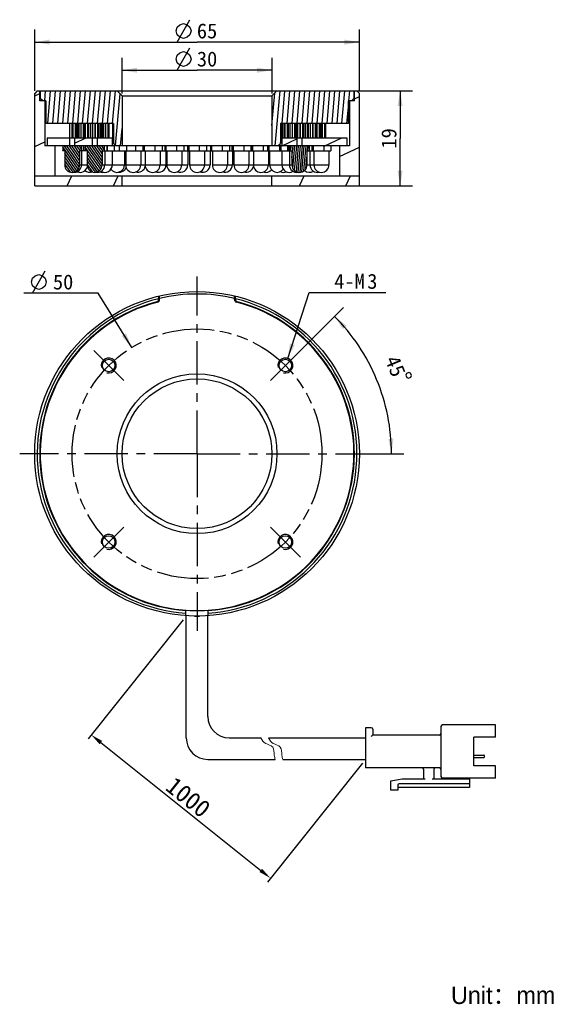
# Model space of a CAD drawing. Header units: millimetres. Extents: x 104 to 213, y 21 to 218.
import ezdxf
from ezdxf.enums import TextEntityAlignment as Align

# ---------------------------------------------------------------- set-up
doc = ezdxf.new("R2010")
doc.units = ezdxf.units.MM
doc.header["$LTSCALE"] = 23.1
doc.header["$PDMODE"] = 3
doc.header["$PDSIZE"] = 8
doc.linetypes.add('CENTER', pattern=[0.6, 0.375, -0.075, 0.075, -0.075])
doc.linetypes.add('PHANTOM', pattern=[0.8, 0.45, -0.05, 0.1, -0.05, 0.1, -0.05])
doc.layers.get('0').update_dxf_attribs({"linetype": 'CONTINUOUS'})
doc.layers.get('Defpoints').update_dxf_attribs({"linetype": 'CONTINUOUS', "lineweight": 18})
for name, color, linetype in [('00_COMPONENTS', 7, 'CONTINUOUS'), ('03_ALL_AXES', 7, 'CONTINUOUS'), ('07_ALL_HOLES', 7, 'CONTINUOUS'), ('51__DRAFT_DIMS', 7, 'CONTINUOUS')]:
    doc.layers.add(name, color=color, linetype=linetype)
for name, color, linetype, lineweight in [('标注', 3, 'CONTINUOUS', 25), ('粗实线', 7, 'CONTINUOUS', 30), ('细实线', 7, 'CONTINUOUS', 15)]:
    doc.layers.add(name, color=color, linetype=linetype, lineweight=lineweight)
doc.styles.get("Standard").update_dxf_attribs({"font": 'simfang.ttf'})
doc.dimstyles.new('CST Standard', dxfattribs={"dimtxt": 3.5, "dimasz": 2.5, "dimexe": 1, "dimexo": 1, "dimgap": 0.6, "dimtad": 1, "dimtoh": 1, "dimdsep": 46, "dimtxsty": 'STANDARD', "dimcen": -2.5, "dimdle": 5, "dimadec": 1, "dimazin": 2, "dimtfac": 1, "dimtofl": 0, "dimtmove": 0, "dimatfit": 0, "dimfxl": 1, "dimtolj": 1, "dimarcsym": 0})
doc.dimstyles.new('DIMSTYLE_1', dxfattribs={"dimtxt": 3, "dimasz": 3, "dimexe": 2.5, "dimexo": 0.5, "dimgap": 3, "dimtad": 1, "dimdec": 1, "dimdsep": 46, "dimtxsty": 'STANDARD', "dimblk": '_FILLED', "dimblk1": '_FILLED', "dimblk2": '_FILLED', "dimcen": 0.09, "dimclrt": 3, "dimazin": 2, "dimtp": 0.5, "dimtm": 0.5, "dimtfac": 1, "dimtdec": -1, "dimtofl": 0, "dimtmove": 0, "dimatfit": 3, "dimldrblk": '_FILLED', "dimfxl": 1, "dimtolj": 1, "dimarcsym": 0})
doc.dimstyles.new('DIMSTYLE_2', dxfattribs={"dimtxt": 3, "dimasz": 3, "dimexe": 2.5, "dimexo": 0.5, "dimtad": 1, "dimdsep": 46, "dimtxsty": 'STANDARD', "dimblk": '_FILLED', "dimblk1": '_FILLED', "dimblk2": '_FILLED', "dimcen": 0.09, "dimclrt": 3, "dimazin": 2, "dimtp": 0.1, "dimtm": 0.1, "dimtfac": 1, "dimtofl": 0, "dimtmove": 0, "dimatfit": 1, "dimldrblk": '_FILLED', "dimfxl": 1, "dimtolj": 1, "dimarcsym": 0})
doc.dimstyles.new('DIMSTYLE_3', dxfattribs={"dimtxt": 3, "dimasz": 3, "dimexe": 2.5, "dimexo": 0.5, "dimgap": 0.75, "dimtad": 1, "dimdsep": 46, "dimtxsty": 'STANDARD', "dimblk": '_FILLED', "dimblk1": '_FILLED', "dimblk2": '_FILLED', "dimcen": 0.09, "dimclrt": 3, "dimazin": 2, "dimtp": 0.2, "dimtm": 0.2, "dimtfac": 1, "dimtofl": 0, "dimtmove": 0, "dimatfit": 3, "dimldrblk": '_FILLED', "dimfxl": 1, "dimtolj": 1, "dimarcsym": 0})
doc.dimstyles.new('DIMSTYLE_4', dxfattribs={"dimtxt": 3, "dimasz": 3, "dimexe": 2.5, "dimexo": 0.5, "dimgap": 0.75, "dimtad": 1, "dimdsep": 46, "dimtxsty": 'STANDARD', "dimblk": '_FILLED', "dimblk1": '_FILLED', "dimblk2": '_FILLED', "dimcen": 0.09, "dimclrt": 3, "dimazin": 2, "dimtp": 0.3, "dimtm": 0.3, "dimtfac": 1, "dimtofl": 0, "dimtmove": 0, "dimatfit": 3, "dimldrblk": '_FILLED', "dimfxl": 1, "dimtolj": 1, "dimarcsym": 0})
doc.dimstyles.new('DIMSTYLE_5', dxfattribs={"dimtxt": 3, "dimasz": 3, "dimexe": 2.5, "dimexo": 0.5, "dimtad": 1, "dimdsep": 46, "dimtxsty": 'STANDARD', "dimblk": '_FILLED', "dimblk1": '_FILLED', "dimblk2": '_FILLED', "dimcen": 0.09, "dimazin": 2, "dimtp": 0.1, "dimtm": 0.1, "dimtfac": 1, "dimtofl": 0, "dimtmove": 0, "dimatfit": 1, "dimldrblk": '_FILLED', "dimfxl": 1, "dimtolj": 1, "dimarcsym": 0})
pattern_1 = [(125, (0, 0), (-0.333777, -0.2337132), [])]

# ---------------------------------------------------------------- blocks, each defined once
blk = doc.blocks.new('*D1')
at = {"layer": '51__DRAFT_DIMS', "color": 4}
for p, q in [((158, 148.87), (169.25, 160.12)), ((167.78, 130.84), (181.38, 130.84))]:
    blk.add_line(p, q, dxfattribs=at)
for start, end in [(22.5, 45), (0, 22.5)]:
    blk.add_arc((139.97, 130.84), 38.91, start, end, dxfattribs=at)
for points in [[(169.89, 156.49), (167.48, 158.35), (169.15, 155.81)], [(178.26, 133.81), (178.88, 130.84), (179.26, 133.85)]]:
    blk.add_solid(points, dxfattribs=at)
at = {"layer": '51__DRAFT_DIMS', "color": 3}
blk.add_text('45', height=3, rotation=-67.5, dxfattribs=at).set_placement((178.3, 147.8), align=Align.CENTER)
blk = doc.blocks.new('_FILLED')
at = {"color": 0, "linetype": 'ByBlock'}
blk.add_solid([(0, 0), (-1, 0.167), (-1, -0.167)], dxfattribs=at)
blk = doc.blocks.new('*D2')
at = {"layer": '51__DRAFT_DIMS', "color": 4}
for p, q in [((158.11, 149.94), (162.42, 163.13)), ((162.42, 163.13), (165.92, 163.13)), ((165.92, 163.13), (177.74, 163.13))]:
    blk.add_line(p, q, dxfattribs=at)
at = {"layer": '51__DRAFT_DIMS', "color": 4, "xscale": 3, "yscale": 3, "zscale": 3, "rotation": 251.8914381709}
blk.add_blockref('_FILLED', (158.11, 149.94), dxfattribs=at)
at = {"layer": '51__DRAFT_DIMS', "color": 3}
for s, p in [('4-M', (167.42, 163.88)), ('3', (174.03, 163.88))]:
    blk.add_text(s, height=3, dxfattribs=at).set_placement(p)
blk = doc.blocks.new('*D3')
at = {"layer": '51__DRAFT_DIMS', "color": 4}
for p, q in [((156.47, 203.51), (183.12, 203.51)), ((180.62, 203.51), (180.62, 194.01)), ((180.62, 184.51), (180.62, 194.01)), ((155.47, 184.51), (183.12, 184.51))]:
    blk.add_line(p, q, dxfattribs=at)
at = {"layer": '51__DRAFT_DIMS', "color": 4, "xscale": 3, "yscale": 3, "zscale": 3}
for p, rotation in [((180.62, 203.51), 90), ((180.62, 184.51), 270)]:
    blk.add_blockref('_FILLED', p, dxfattribs=dict(at, rotation=rotation))
at = {"layer": '51__DRAFT_DIMS', "color": 3}
blk.add_text('19', height=3, rotation=90, dxfattribs=at).set_placement((179.87, 194.01), align=Align.CENTER)
blk = doc.blocks.new('*D4')
at = {"layer": '51__DRAFT_DIMS', "color": 4}
for p, q in [((107.47, 203.51), (107.47, 215.79)), ((172.47, 203.51), (172.47, 215.79)), ((107.47, 213.29), (139.97, 213.29)), ((172.47, 213.29), (139.97, 213.29))]:
    blk.add_line(p, q, dxfattribs=at)
at = {"layer": '51__DRAFT_DIMS', "color": 4, "xscale": 3, "yscale": 3, "zscale": 3, "rotation": 180}
blk.add_blockref('_FILLED', (107.47, 213.29), dxfattribs=at)
at = {"layer": '51__DRAFT_DIMS', "color": 4, "xscale": 3, "yscale": 3, "zscale": 3}
blk.add_blockref('_FILLED', (172.47, 213.29), dxfattribs=at)
at = {"layer": '51__DRAFT_DIMS', "color": 3}
blk.add_text('65', height=3, dxfattribs=at).set_placement((141.97, 214.04), align=Align.CENTER)
blk = doc.blocks.new('*D5')
at = {"layer": '51__DRAFT_DIMS', "color": 4}
for p, q in [((124.97, 203.01), (124.97, 210.16)), ((154.97, 203.01), (154.97, 210.16)), ((124.97, 207.66), (139.97, 207.66)), ((154.97, 207.66), (139.97, 207.66))]:
    blk.add_line(p, q, dxfattribs=at)
at = {"layer": '51__DRAFT_DIMS', "color": 4, "xscale": 3, "yscale": 3, "zscale": 3, "rotation": 180}
blk.add_blockref('_FILLED', (124.97, 207.66), dxfattribs=at)
at = {"layer": '51__DRAFT_DIMS', "color": 4, "xscale": 3, "yscale": 3, "zscale": 3}
blk.add_blockref('_FILLED', (154.97, 207.66), dxfattribs=at)
at = {"layer": '51__DRAFT_DIMS', "color": 3}
blk.add_text('30', height=3, dxfattribs=at).set_placement((141.97, 208.41), align=Align.CENTER)
blk = doc.blocks.new('*D6')
at = {"color": 1}
for p, q in [((116.7, 163), (105.3, 163)), ((120.2, 163), (116.7, 163)), ((126.88, 152.14), (120.2, 163))]:
    blk.add_line(p, q, dxfattribs=at)
at = {"color": 1, "xscale": 3, "yscale": 3, "zscale": 3, "rotation": 301.5661021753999}
blk.add_blockref('_FILLED', (126.88, 152.14), dxfattribs=at)
at = {"color": 1}
blk.add_text('50', height=3, dxfattribs=at).set_placement((115.2, 163.75), align=Align.RIGHT)
blk = doc.blocks.new('*D9')
at = {"layer": 'Defpoints', "color": 0}
for p in [(137.8, 98.34), (173.7, 69.62), (154.67, 45.82)]:
    blk.add_point(p, dxfattribs=at)
at = {"layer": '标注', "color": 0, "linetype": 'Continuous', "lineweight": -2, "ltscale": 3}
for p, q in [((137.18, 97.55), (118.14, 73.76)), ((173.08, 68.83), (154.04, 45.04))]:
    blk.add_line(p, q, dxfattribs=at)
at = {"layer": '标注', "color": 9, "linetype": 'Continuous', "lineweight": -2, "ltscale": 3}
blk.add_line((120.72, 72.98), (152.72, 47.38), dxfattribs=at)
at = {"layer": '标注', "color": 9}
for points in [[(120.98, 73.31), (120.46, 72.65), (118.77, 74.54)], [(152.46, 47.06), (152.98, 47.71), (154.67, 45.82)]]:
    blk.add_solid(points, dxfattribs=at)
at = {"layer": '标注', "color": 7, "insert": (138.2, 62.03), "char_height": 3.5, "attachment_point": 5, "rotation": 321.3402}
blk.add_mtext('\\A1;1000{}{{\\H0.7x;}{}}', dxfattribs=at)

msp = doc.modelspace()

# ---------------------------------------------------------------- hatches: boundary and pattern name
h = msp.add_hatch()
h.set_pattern_fill('DEFAULT__6', color=4, scale=9.211155, angle=205, style=0, pattern_type=0)
h.set_pattern_definition([(205, (0, 0), (3.8928, -8.34814), [])])
edge = h.paths.add_edge_path()
edge.add_line((170.4668, 192.5068), (168.4668, 192.5068))
edge.add_line((170.4668, 201.5068), (170.4668, 192.5068))
edge.add_line((171.4668, 201.5068), (170.4668, 201.5068))
edge.add_line((171.4668, 201.5068), (171.4668, 203.5068))
edge.add_line((171.9668, 203.5068), (171.4668, 203.5068))
edge.add_line((171.9668, 203.5068), (172.4668, 203.0068))
edge.add_line((172.4668, 203.0068), (172.4668, 186.5068))
edge.add_line((172.4668, 186.5068), (168.4668, 186.5068))
edge.add_line((168.4668, 192.5068), (168.4668, 186.5068))
edge = h.paths.add_edge_path()
edge.add_line((111.4668, 192.5068), (109.4668, 192.5068))
edge.add_line((111.4668, 192.5068), (111.4668, 186.5068))
edge.add_line((111.4668, 186.5068), (107.4668, 186.5068))
edge.add_line((107.4668, 203.0068), (107.4668, 186.5068))
edge.add_line((107.9668, 203.5068), (107.4668, 203.0068))
edge.add_line((108.4668, 203.5068), (107.9668, 203.5068))
edge.add_line((108.4668, 201.5068), (108.4668, 203.5068))
edge.add_line((109.4668, 201.5068), (108.4668, 201.5068))
edge.add_line((109.4668, 201.5068), (109.4668, 192.5068))
h = msp.add_hatch()
h.set_pattern_fill('A', color=4, scale=0.994515, angle=85, style=0, pattern_type=0)
h.set_pattern_definition([(85, (0, 0), (-0.9907307, 0.0866777), [])])
edge = h.paths.add_edge_path()
edge.add_line((123.9668, 203.5068), (108.5668, 203.5068))
edge.add_line((124.9668, 202.5068), (123.9668, 203.5068))
edge.add_line((124.9668, 202.5068), (124.9668, 192.5068))
edge.add_line((124.9668, 192.5068), (123.7668, 192.5068))
edge.add_line((123.7668, 192.5068), (123.2668, 193.0068))
edge.add_line((123.2668, 197.0068), (123.2668, 193.0068))
edge.add_line((123.2668, 197.0068), (109.6668, 197.0068))
edge.add_line((109.6668, 201.5068), (109.6668, 197.0068))
edge.add_line((109.6668, 201.5068), (109.0668, 201.5068))
edge.add_line((109.0668, 201.5068), (108.5668, 202.0068))
edge.add_line((108.5668, 203.5068), (108.5668, 202.0068))
edge = h.paths.add_edge_path()
edge.add_line((171.3668, 203.5068), (155.9668, 203.5068))
edge.add_line((171.3668, 203.5068), (171.3668, 202.0067))
edge.add_line((170.8668, 201.5068), (171.3668, 202.0067))
edge.add_line((170.8668, 201.5068), (170.2668, 201.5068))
edge.add_line((170.2668, 197.0068), (170.2668, 201.5068))
edge.add_line((170.2668, 197.0068), (156.6668, 197.0068))
edge.add_line((156.6668, 197.0068), (156.6668, 193.0068))
edge.add_line((156.1668, 192.5068), (156.6668, 193.0068))
edge.add_line((156.1668, 192.5068), (154.9668, 192.5068))
edge.add_line((154.9668, 202.5068), (154.9668, 192.5068))
edge.add_line((154.9668, 202.5068), (155.9668, 203.5068))
h = msp.add_hatch()
h.set_pattern_fill('DEFAULT__5', color=4, scale=3.603887, angle=205, style=0, pattern_type=0)
h.set_pattern_definition([(205, (0, 0), (1.52307, -3.26623), [])])
edge = h.paths.add_edge_path()
edge.add_line((169.9668, 194.1068), (160.9668, 194.1068))
edge.add_line((169.9668, 194.1068), (169.9668, 192.5068))
edge.add_line((169.9668, 192.5068), (160.9668, 192.5068))
edge.add_line((160.9668, 194.1068), (160.9668, 192.5068))
edge = h.paths.add_edge_path()
edge.add_line((159.9668, 194.1068), (156.9668, 194.1068))
edge.add_line((159.9668, 194.1068), (159.9668, 192.5068))
edge.add_line((159.9668, 192.5068), (156.9668, 192.5068))
edge.add_line((156.9668, 194.1068), (156.9668, 192.5068))
edge = h.paths.add_edge_path()
edge.add_line((122.9668, 194.1068), (119.9668, 194.1068))
edge.add_line((122.9668, 194.1068), (122.9668, 192.5068))
edge.add_line((122.9668, 192.5068), (119.9668, 192.5068))
edge.add_line((119.9668, 194.1068), (119.9668, 192.5068))
edge = h.paths.add_edge_path()
edge.add_line((118.9668, 194.1068), (115.4668, 194.1068))
edge.add_line((118.9668, 194.1068), (118.9668, 192.5068))
edge.add_line((118.9668, 192.5068), (115.4668, 192.5068))
edge.add_line((115.4668, 194.1068), (115.4668, 192.5068))
edge = h.paths.add_edge_path()
edge.add_line((114.4668, 194.1068), (109.9668, 194.1068))
edge.add_line((114.4668, 194.1068), (114.4668, 192.5068))
edge.add_line((114.4668, 192.5068), (109.9668, 192.5068))
edge.add_line((109.9668, 194.1068), (109.9668, 192.5068))
h = msp.add_hatch()
h.set_pattern_fill('DEFAULT__4', color=4, scale=0.407467, angle=125, style=0, pattern_type=0)
h.set_pattern_definition(pattern_1)
edge = h.paths.add_edge_path()
edge.add_line((113.4668, 191.5068), (113.4668, 188.7068))
edge.add_line((113.4668, 191.5068), (113.0668, 191.5068))
edge.add_line((113.0668, 192.5068), (113.0668, 191.5068))
edge.add_line((116.8668, 192.5068), (113.0668, 192.5068))
edge.add_line((116.8668, 192.5068), (116.8668, 191.5068))
edge.add_line((116.8668, 191.5068), (116.4668, 191.5068))
edge.add_line((116.4668, 191.5068), (116.4668, 188.7068))
edge.add_arc((114.9668, 188.7068), 1.5, 270, 0)
edge.add_arc((114.9668, 188.7068), 1.5, 180, 270)
h = msp.add_hatch()
h.set_pattern_fill('DEFAULT__2', color=4, scale=0.407467, angle=125, style=0, pattern_type=0)
h.set_pattern_definition(pattern_1)
edge = h.paths.add_edge_path()
edge.add_line((117.9668, 191.5068), (117.9668, 188.7068))
edge.add_line((117.9668, 191.5068), (117.5668, 191.5068))
edge.add_line((117.5668, 192.5068), (117.5668, 191.5068))
edge.add_line((121.3668, 192.5068), (117.5668, 192.5068))
edge.add_line((121.3668, 192.5068), (121.3668, 191.5068))
edge.add_line((121.3668, 191.5068), (120.9668, 191.5068))
edge.add_line((120.9668, 191.5068), (120.9668, 188.7068))
edge.add_arc((119.4668, 188.7068), 1.5, 270, 0)
edge.add_arc((119.4668, 188.7068), 1.5, 180, 270)
h = msp.add_hatch()
h.set_pattern_fill('DEFAULT__3', color=4, scale=0.372161, angle=85, style=0, pattern_type=0)
h.set_pattern_definition([(85, (0, 0), (-0.37074504, 0.032436), [])])
edge = h.paths.add_edge_path()
edge.add_line((158.9668, 191.5068), (158.9668, 188.7068))
edge.add_line((158.9668, 191.5068), (158.5668, 191.5068))
edge.add_line((158.5668, 192.5068), (158.5668, 191.5068))
edge.add_line((162.3668, 192.5068), (158.5668, 192.5068))
edge.add_line((162.3668, 192.5068), (162.3668, 191.5068))
edge.add_line((162.3668, 191.5068), (161.9668, 191.5068))
edge.add_line((161.9668, 191.5068), (161.9668, 188.7068))
edge.add_arc((160.4668, 188.7068), 1.5, 270, 0)
edge.add_arc((160.4668, 188.7068), 1.5, 180, 270)
h = msp.add_hatch()
h.set_pattern_fill('DEFAULT__1', color=4, scale=8.430936, angle=245, style=0, pattern_type=0)
h.set_pattern_definition([(245, (0, 0), (7.64102, -3.56307), [])])
edge = h.paths.add_edge_path()
edge.add_line((107.4668, 184.5068), (124.9668, 184.5068))
edge.add_line((107.4668, 184.5068), (107.4668, 186.5068))
edge.add_line((107.4668, 186.5068), (124.9668, 186.5068))
edge.add_line((124.9668, 184.5068), (124.9668, 186.5068))
edge = h.paths.add_edge_path()
edge.add_line((154.9668, 184.5068), (172.4668, 184.5068))
edge.add_line((154.9668, 184.5068), (154.9668, 186.5068))
edge.add_line((154.9668, 186.5068), (172.4668, 186.5068))
edge.add_line((172.4668, 184.5068), (172.4668, 186.5068))

# ---------------------------------------------------------------- linework, layer by layer
at = {"color": 1}
msp.add_line((107.0467, 163.0034), (109.5467, 167.5034), dxfattribs=at)
msp.add_line((139.4887, 98.3352), (140.4448, 98.3352))
msp.add_lwpolyline([(106.7967, 165.2534), (107.0467, 166.0034), (107.5467, 166.5034), (108.2967, 166.7534), (109.0467, 166.5034), (109.5467, 166.0034), (109.7967, 165.2534), (109.5467, 164.5034), (109.0467, 164.0034), (108.2967, 163.7534), (107.5467, 164.0034), (107.0467, 164.5034), (106.7967, 165.2534)], dxfattribs=at)
at = {"layer": '00_COMPONENTS', "color": 7}
for p, q in [((107.9668, 203.5068), (107.4668, 203.0068)), ((107.9668, 203.5068), (171.9668, 203.5068)), ((108.4668, 201.5068), (108.4668, 203.5068)), ((108.5668, 203.5068), (108.5668, 202.0068)), ((124.9668, 202.5068), (123.9668, 203.5068)), ((154.9668, 202.5068), (155.9668, 203.5068)), ((171.3668, 203.5068), (171.3668, 202.0067)), ((171.4668, 201.5068), (171.4668, 203.5068)), ((171.9668, 203.5068), (172.4668, 203.0068)), ((107.4668, 184.5068), (107.4668, 203.0068)), ((109.6668, 201.5068), (108.4668, 201.5068)), ((109.0668, 201.5068), (108.5668, 202.0068)), ((109.4668, 201.5068), (109.4668, 192.5068)), ((109.6668, 201.5068), (109.6668, 197.0068)), ((124.9668, 202.5068), (124.9668, 192.5068)), ((124.9668, 202.5068), (154.9668, 202.5068)), ((154.9668, 202.5068), (154.9668, 192.5068)), ((171.4668, 201.5068), (170.2668, 201.5068)), ((170.2668, 197.0068), (170.2668, 201.5068)), ((170.4668, 201.5068), (170.4668, 192.5068)), ((170.8668, 201.5068), (171.3668, 202.0067)), ((172.4668, 184.5068), (172.4668, 203.0068)), ((123.2668, 197.0068), (109.6668, 197.0068)), ((114.5193, 194.1068), (114.5193, 197.0068)), ((114.9756, 194.1068), (114.9756, 197.0068)), ((115.1553, 194.1068), (115.1553, 197.0068)), ((115.6117, 194.1068), (115.6117, 197.0068)), ((115.816, 194.1068), (115.816, 197.0068)), ((116.0135, 194.1068), (116.0135, 197.0068)), ((116.2177, 194.1068), (116.2177, 197.0068)), ((116.3723, 194.1068), (116.3723, 197.0068)), ((116.7495, 194.1068), (116.7495, 197.0068)), ((117.2058, 194.1068), (117.2058, 197.0068)), ((117.4101, 194.1068), (117.4101, 197.0068)), ((117.6563, 194.1068), (117.6563, 197.0068)), ((118.1127, 194.1068), (118.1127, 197.0068)), ((118.3169, 194.1068), (118.3169, 197.0068)), ((118.6941, 194.1068), (118.6941, 197.0068)), ((119.1315, 194.1068), (119.1315, 197.0068)), ((119.5878, 194.1068), (119.5878, 197.0068)), ((119.6553, 194.1068), (119.6553, 197.0068)), ((120.1117, 194.1068), (120.1117, 197.0068)), ((120.316, 194.1068), (120.316, 197.0068)), ((120.6257, 194.1068), (120.6257, 197.0068)), ((120.83, 194.1068), (120.83, 197.0068)), ((121.104, 194.1068), (121.104, 197.0068)), ((121.3083, 194.1068), (121.3083, 197.0068)), ((121.3285, 194.1068), (121.3285, 197.0068)), ((121.6855, 194.1068), (121.6855, 197.0068)), ((122.1418, 194.1068), (122.1418, 197.0068)), ((122.3461, 194.1068), (122.3461, 197.0068)), ((123.09, 194.1068), (123.09, 197.0068)), ((123.2668, 197.0068), (123.2668, 193.0068)), ((170.2668, 197.0068), (156.6668, 197.0068)), ((156.6668, 197.0068), (156.6668, 193.0068)), ((156.8435, 194.1068), (156.8435, 197.0068)), ((156.8504, 194.1068), (156.8504, 197.0068)), ((157.0547, 194.1068), (157.0547, 197.0068)), ((157.4319, 194.1068), (157.4319, 197.0068)), ((157.5874, 194.1068), (157.5874, 197.0068)), ((158.0437, 194.1068), (158.0437, 197.0068)), ((158.248, 194.1068), (158.248, 197.0068)), ((158.6252, 194.1068), (158.6252, 197.0068)), ((159.0816, 194.1068), (159.0816, 197.0068)), ((159.1035, 194.1068), (159.1035, 197.0068)), ((159.5599, 194.1068), (159.5599, 197.0068)), ((159.7642, 194.1068), (159.7642, 197.0068)), ((159.7993, 194.1068), (159.7993, 197.0068)), ((160.0036, 194.1068), (160.0036, 197.0068)), ((160.1414, 194.1068), (160.1414, 197.0068)), ((160.5977, 194.1068), (160.5977, 197.0068)), ((160.6553, 194.1068), (160.6553, 197.0068)), ((161.1117, 194.1068), (161.1117, 197.0068)), ((161.316, 194.1068), (161.316, 197.0068)), ((161.6417, 194.1068), (161.6417, 197.0068)), ((162.0981, 194.1068), (162.0981, 197.0068)), ((162.3024, 194.1068), (162.3024, 197.0068)), ((162.6796, 194.1068), (162.6796, 197.0068)), ((163.1359, 194.1068), (163.1359, 197.0068)), ((163.2166, 194.1068), (163.2166, 197.0068)), ((163.6729, 194.1068), (163.6729, 197.0068)), ((163.8772, 194.1068), (163.8772, 197.0068)), ((164.0169, 194.1068), (164.0169, 197.0068)), ((164.4732, 194.1068), (164.4732, 197.0068)), ((164.6775, 194.1068), (164.6775, 197.0068)), ((164.7108, 194.1068), (164.7108, 197.0068)), ((164.9151, 194.1068), (164.9151, 197.0068)), ((165.0547, 194.1068), (165.0547, 197.0068)), ((165.5111, 194.1068), (165.5111, 197.0068)), ((165.7153, 194.1068), (165.7153, 197.0068)), ((109.9668, 194.1068), (109.9668, 192.5068)), ((109.9668, 194.1068), (123.2668, 194.1068)), ((114.4668, 194.1068), (114.4668, 192.5068)), ((115.4668, 194.1068), (115.4668, 192.5068)), ((118.9668, 194.1068), (118.9668, 192.5068)), ((119.9668, 194.1068), (119.9668, 192.5068)), ((122.9668, 194.1068), (122.9668, 192.5068)), ((156.6668, 194.1068), (169.9668, 194.1068)), ((156.9668, 194.1068), (156.9668, 192.5068)), ((159.9668, 194.1068), (159.9668, 192.5068)), ((160.9668, 194.1068), (160.9668, 192.5068)), ((169.9668, 194.1068), (169.9668, 192.5068)), ((170.4668, 192.5068), (109.4668, 192.5068)), ((111.4668, 192.5068), (111.4668, 186.5068)), ((113.0668, 192.5068), (113.0668, 191.5068)), ((113.4668, 191.5068), (113.0668, 191.5068)), ((113.4668, 191.5068), (113.4668, 188.7068)), ((116.4668, 191.5068), (116.4668, 188.7068)), ((117.9668, 191.5068), (116.4668, 191.5068)), ((116.8668, 192.5068), (116.8668, 191.5068)), ((116.8685, 191.5068), (116.8685, 188.7068)), ((117.2685, 192.5068), (117.2685, 191.5068)), ((117.5668, 192.5068), (117.5668, 191.5068)), ((117.9668, 191.5068), (117.9668, 188.7068)), ((120.9668, 191.5068), (120.9668, 188.7068)), ((120.9668, 191.5068), (138.0659, 191.5068)), ((121.3668, 192.5068), (121.3668, 191.5068)), ((121.4807, 191.5068), (121.4807, 188.7068)), ((121.8807, 192.5068), (121.8807, 191.5068)), ((121.9484, 192.5068), (121.9484, 191.5068)), ((122.9969, 191.5068), (122.9969, 188.7068)), ((123.7668, 192.5068), (123.2668, 193.0068)), ((123.3969, 192.5068), (123.3969, 191.5068)), ((124.3907, 192.5068), (124.3907, 191.5068)), ((125.4392, 191.5068), (125.4392, 188.7068)), ((125.6852, 191.5068), (125.6852, 188.7068)), ((125.8392, 192.5068), (125.8392, 191.5068)), ((127.6367, 192.5068), (127.6367, 191.5068)), ((128.6852, 191.5068), (128.6852, 188.7068)), ((129.0852, 192.5068), (129.0852, 191.5068)), ((129.1721, 192.5068), (129.1721, 191.5068)), ((129.3948, 192.5068), (129.3948, 191.5068)), ((129.5721, 191.5068), (129.5721, 188.7068)), ((131.5236, 192.5068), (131.5236, 191.5068)), ((132.5721, 191.5068), (132.5721, 188.7068)), ((132.9721, 192.5068), (132.9721, 191.5068)), ((133.5051, 192.5068), (133.5051, 191.5068)), ((133.7278, 192.5068), (133.7278, 191.5068)), ((133.7413, 191.5068), (133.7413, 188.7068)), ((133.9051, 191.5068), (133.9051, 188.7068)), ((135.8566, 192.5068), (135.8566, 191.5068)), ((136.9051, 191.5068), (136.9051, 188.7068)), ((137.3051, 192.5068), (137.3051, 191.5068)), ((138.0668, 192.5068), (138.0668, 191.5068)), ((138.0668, 191.5068), (158.9668, 191.5068)), ((138.1109, 191.5068), (138.1109, 188.7068)), ((138.2895, 192.5068), (138.2895, 191.5068)), ((138.4668, 191.5068), (138.4668, 188.7068)), ((140.4183, 192.5068), (140.4183, 191.5068)), ((141.4668, 191.5068), (141.4668, 188.7068)), ((141.8668, 192.5068), (141.8668, 191.5068)), ((142.5884, 191.5068), (142.5884, 188.7068)), ((142.6284, 192.5068), (142.6284, 191.5068)), ((142.8511, 192.5068), (142.8511, 191.5068)), ((143.0284, 191.5068), (143.0284, 188.7068)), ((144.9799, 192.5068), (144.9799, 191.5068)), ((146.0284, 191.5068), (146.0284, 188.7068)), ((146.4284, 192.5068), (146.4284, 191.5068)), ((146.9614, 192.5068), (146.9614, 191.5068)), ((147.0298, 191.5068), (147.0298, 188.7068)), ((147.1841, 192.5068), (147.1841, 191.5068)), ((147.3614, 191.5068), (147.3614, 188.7068)), ((149.3129, 192.5068), (149.3129, 191.5068)), ((150.3614, 191.5068), (150.3614, 188.7068)), ((150.7614, 192.5068), (150.7614, 191.5068)), ((150.8483, 192.5068), (150.8483, 191.5068)), ((151.071, 192.5068), (151.071, 191.5068)), ((151.2483, 191.5068), (151.2483, 188.7068)), ((153.1998, 192.5068), (153.1998, 191.5068)), ((154.0943, 192.5068), (154.0943, 191.5068)), ((154.2483, 191.5068), (154.2483, 188.7068)), ((154.317, 192.5068), (154.317, 191.5068)), ((154.4943, 191.5068), (154.4943, 188.7068)), ((156.1668, 192.5068), (156.6668, 193.0068)), ((156.4458, 192.5068), (156.4458, 191.5068)), ((156.5366, 192.5068), (156.5366, 191.5068)), ((156.7593, 192.5068), (156.7593, 191.5068)), ((156.9366, 191.5068), (156.9366, 188.7068)), ((158.0528, 192.5068), (158.0528, 191.5068)), ((158.2755, 192.5068), (158.2755, 191.5068)), ((158.4528, 191.5068), (158.4528, 188.7068)), ((158.5668, 192.5068), (158.5668, 191.5068)), ((158.9668, 191.5068), (158.9668, 188.7068)), ((161.9668, 191.5068), (166.7661, 191.5068)), ((161.9668, 191.5068), (161.9668, 188.7068)), ((162.3668, 192.5068), (162.3668, 191.5068)), ((162.3885, 192.5068), (162.3885, 191.5068)), ((162.5658, 191.5068), (162.5658, 188.7068)), ((162.9661, 192.5068), (162.9661, 191.5068)), ((163.1888, 192.5068), (163.1888, 191.5068)), ((163.3661, 191.5068), (163.3661, 188.7068)), ((165.3176, 192.5068), (165.3176, 191.5068)), ((166.3661, 191.5068), (166.3661, 188.7068)), ((166.7661, 192.5068), (166.7661, 191.5068)), ((168.4668, 192.5068), (168.4668, 186.5068)), ((107.4668, 186.5068), (172.4668, 186.5068)), ((124.9668, 184.5068), (124.9668, 186.5068)), ((154.9668, 184.5068), (154.9668, 186.5068)), ((107.4668, 184.5068), (172.4668, 184.5068)), ((132.2668, 162.4098), (132.2668, 161.7667)), ((132.4668, 161.7157), (132.4668, 162.4579)), ((147.4668, 161.7157), (147.4668, 162.4579)), ((147.6668, 161.7667), (147.6668, 162.4098)), ((137.7168, 98.4131), (137.7168, 99.5242)), ((142.2168, 98.4131), (142.2168, 99.5242))]:
    msp.add_line(p, q, dxfattribs=at)
at = {"layer": '00_COMPONENTS', "color": 4}
for p, q in [((116.4668, 188.7068), (117.9668, 188.7068)), ((120.9668, 188.7068), (133.7413, 188.7068)), ((133.9051, 188.7068), (138.1109, 188.7068)), ((138.4668, 188.7068), (142.5884, 188.7068)), ((143.0284, 188.7068), (147.0298, 188.7068)), ((147.3614, 188.7068), (156.9359, 188.7068)), ((156.9366, 188.7068), (158.9668, 188.7068)), ((161.9668, 188.7068), (166.3661, 188.7068))]:
    msp.add_line(p, q, dxfattribs=at)
at = {"layer": '00_COMPONENTS', "color": 7}
for centre, radius in [((139.9668, 130.8352), 32.5), ((122.2891, 148.5128), 1.25), ((157.6444, 148.5128), 1.25), ((139.9668, 130.8352), 16), ((139.9668, 130.8352), 15), ((122.2891, 113.1575), 1.25), ((157.6444, 113.1575), 1.25)]:
    msp.add_circle(centre, radius, dxfattribs=at)
for centre, radius, start, end in [((114.9668, 188.7068), 1.5, 180, 360), ((115.3685, 188.7068), 1.5, 262.300338, 360), ((116.5609, 188.7068), 1.5, 246.579651, 345.690029), ((118.5055, 188.7068), 1.5, 229.583491, 288.695807), ((119.4668, 188.7068), 1.5, 180, 360), ((119.9807, 188.7068), 1.5, 260.134463, 360), ((121.4969, 188.7068), 1.5, 239.637318, 360), ((123.9392, 188.7068), 1.5, 215.469563, 360), ((124.3795, 188.7068), 1.5, 261.556846, 339.308094), ((127.1852, 188.7068), 1.5, 180, 360), ((128.12, 188.7068), 1.5, 251.835912, 349.780539), ((131.0721, 188.7068), 1.5, 180, 360), ((132.2413, 188.7068), 1.5, 247.058158, 360), ((135.4051, 188.7068), 1.5, 180, 360), ((136.6109, 188.7068), 1.5, 246.295557, 360), ((139.9668, 188.7068), 1.5, 180, 360), ((141.0884, 188.7068), 1.5, 248.035907, 360), ((144.5284, 188.7068), 1.5, 180, 360), ((145.5298, 188.7068), 1.5, 250.497356, 360), ((148.8614, 188.7068), 1.5, 180, 360), ((149.7924, 188.7068), 1.5, 251.912685, 350.196623), ((152.7483, 188.7068), 1.5, 180, 360), ((153.7392, 188.7068), 1.5, 250.707851, 318.764141), ((155.9943, 188.7068), 1.5, 180, 324.530437), ((158.4366, 188.7068), 1.5, 180, 300.362682), ((159.9528, 188.7068), 1.5, 180, 279.865537), ((160.4668, 188.7068), 1.5, 180, 360), ((162.491, 188.7068), 1.5, 227.548261, 301.679826), ((164.0658, 188.7068), 1.5, 180, 285.477711), ((164.8661, 188.7068), 1.5, 180, 360), ((121.14, 188.7068), 1.5, 247.262793, 276.833581), ((157.2433, 188.7068), 1.5, 245.385639, 293.439899), ((160.1922, 188.7068), 1.5, 265.420951, 275.25974), ((139.9668, 130.8352), 32, 103.923439, 265.968063), ((131.7668, 161.7667), 0.5, 284.847666, 360), ((139.9668, 130.8352), 32, 76.445216, 103.554784), ((139.9668, 130.8352), 32, 274.031937, 76.076562), ((148.1668, 161.7667), 0.5, 180, 255.152334), ((139.9668, 130.8352), 31.5, 104.847666, 265.903956), ((139.9668, 130.8352), 31.4, 104.523892, 75.476108), ((131.9668, 161.7157), 0.5, 284.523892, 360), ((139.9668, 130.8352), 31.5, 274.096044, 75.152334), ((147.9668, 161.7157), 0.5, 180, 255.476108)]:
    msp.add_arc(centre, radius, start, end, dxfattribs=at)
at = {"layer": '00_COMPONENTS', "color": 4}
for centre in [(122.2891, 148.5128), (157.6444, 148.5128), (122.2891, 113.1575), (157.6444, 113.1575)]:
    msp.add_arc(centre, 1.5, 255, 195, dxfattribs=at)
at = {"layer": '03_ALL_AXES', "color": 1, "linetype": 'CENTER'}
for q in [(139.9668, 166.3352), (104.4668, 130.8352), (139.9668, 95.3352), (175.4668, 130.8352)]:
    msp.add_line((139.9668, 130.8352), q, dxfattribs=at)
at = {"layer": '07_ALL_HOLES', "color": 1, "linetype": 'CENTER'}
for p, q in [((122.2891, 148.5128), (119.2839, 151.518)), ((157.6444, 148.5128), (160.6496, 151.518)), ((122.2891, 148.5128), (125.2943, 145.5076)), ((157.6444, 148.5128), (154.6392, 145.5076)), ((122.2891, 113.1575), (125.2943, 116.1627)), ((157.6444, 113.1575), (154.6392, 116.1627)), ((122.2891, 113.1575), (119.2839, 110.1523)), ((157.6444, 113.1575), (160.6496, 110.1523))]:
    msp.add_line(p, q, dxfattribs=at)
at = {"layer": '07_ALL_HOLES', "color": 1, "linetype": 'PHANTOM'}
msp.add_circle((139.9668, 130.8352), 25, dxfattribs=at)
at = {"layer": '51__DRAFT_DIMS', "color": 3}
for p, q in [((136.0136, 213.2854), (138.5136, 217.7854)), ((136.0136, 207.6552), (138.5136, 212.1553))]:
    msp.add_line(p, q, dxfattribs=at)
for points in [[(135.7636, 215.5354), (136.0136, 216.2854), (136.5136, 216.7854), (137.2636, 217.0354), (138.0136, 216.7854), (138.5136, 216.2854), (138.7636, 215.5354), (138.5136, 214.7854), (138.0136, 214.2854), (137.2636, 214.0354), (136.5136, 214.2854), (136.0136, 214.7854), (135.7636, 215.5354)], [(135.7636, 209.9052), (136.0136, 210.6552), (136.5136, 211.1552), (137.2636, 211.4052), (138.0136, 211.1552), (138.5136, 210.6552), (138.7636, 209.9052), (138.5136, 209.1552), (138.0136, 208.6552), (137.2636, 208.4052), (136.5136, 208.6552), (136.0136, 209.1552), (135.7636, 209.9052)], [(182.3807, 147.1014), (181.9188, 146.91), (181.7835, 146.5834), (181.9748, 146.1214), (182.3015, 145.9861), (182.7634, 146.1775), (182.8987, 146.5041), (182.7074, 146.9661), (182.3807, 147.1014)]]:
    msp.add_lwpolyline(points, dxfattribs=at)
at = {"layer": '51__DRAFT_DIMS', "color": 4}
msp.add_arc((157.6444, 148.5128), 1.5, 53.456489, 90, dxfattribs=at)
at = {"layer": '粗实线', "ltscale": 3}
for p, q in [((137.8035, 73.9237), (137.8035, 98.3352)), ((142.1114, 78.2316), (142.1114, 98.3352)), ((146.4193, 73.9237), (152.7662, 73.9237)), ((154.2906, 73.9237), (173.7027, 73.9237)), ((142.1114, 69.6158), (155.6152, 69.6158)), ((157.1396, 69.6158), (173.7027, 69.6158))]:
    msp.add_line(p, q, dxfattribs=at)
at = {"layer": '粗实线'}
for p, q in [((173.7027, 75.9341), (173.7027, 67.8926)), ((174.8514, 75.9341), (173.7027, 75.9341)), ((175.1386, 75.6469), (175.1386, 74.4981)), ((188.7803, 76.2213), (188.7803, 66.1695)), ((199.6937, 76.5085), (189.0675, 76.5085)), ((199.6937, 74.0673), (199.6937, 76.5085)), ((188.4931, 74.4981), (175.1386, 74.4981)), ((199.6937, 74.0673), (195.3858, 74.0673)), ((195.3858, 68.3234), (195.3858, 74.0673)), ((195.3858, 70.4783), (197.3674, 70.4783)), ((195.3858, 69.9748), (197.3674, 69.9748)), ((197.511, 70.1184), (197.511, 70.3347)), ((188.4931, 67.8926), (173.7027, 67.8926)), ((185.334, 65.7387), (185.334, 67.6055)), ((187.3443, 67.6055), (187.3443, 65.7387)), ((199.6937, 68.3234), (195.3858, 68.3234)), ((199.6937, 65.8823), (199.6937, 68.3234)), ((178.7285, 65.3079), (181.0261, 65.7387)), ((178.7285, 63.4411), (178.7285, 65.3079)), ((181.0261, 65.7387), (185.6212, 65.7387)), ((187.0571, 65.7387), (194.5242, 65.7387)), ((199.6937, 65.8823), (189.0675, 65.8823)), ((192.801, 65.7387), (192.801, 65.8823)), ((194.5242, 65.8823), (194.5242, 64.0155)), ((180.1645, 63.4411), (178.7285, 63.4411)), ((180.1645, 64.4463), (180.1645, 63.4411)), ((194.5242, 64.0155), (180.1645, 64.0155)), ((194.5242, 64.7335), (180.4517, 64.7335))]:
    msp.add_line(p, q, dxfattribs=at)
at = {"layer": '粗实线', "ltscale": 3}
for centre in [(146.4193, 78.2316), (142.1114, 73.9237)]:
    msp.add_arc(centre, 4.3079, 180, 270, dxfattribs=at)
at = {"layer": '粗实线'}
for centre, radius, start, end in [((174.8514, 75.6469), 0.2872, 0, 90), ((189.0675, 76.2213), 0.2872, 90, 180), ((188.4931, 74.7853), 0.2872, 270, 0), ((197.3674, 70.3347), 0.1436, 0, 90), ((197.3674, 70.1184), 0.1436, 270, 0), ((185.0468, 67.6055), 0.2872, 0, 90), ((187.6315, 67.6055), 0.2872, 90, 180), ((188.4931, 67.6055), 0.2872, 0, 90), ((189.0675, 66.1695), 0.2872, 180, 270), ((180.4517, 64.4463), 0.2872, 90, 180)]:
    msp.add_arc(centre, radius, start, end, dxfattribs=at)
msp.add_open_spline([(175.1386, 74.4981), (175.1348, 74.4943), (175.1214, 74.4809), (175.0945, 74.454), (175.0556, 74.4151), (175.0091, 74.3686), (174.9581, 74.3175), (174.905, 74.2645), (174.8692, 74.2287), (174.8514, 74.2109)], degree=3, knots=[0, 0, 0, 0, 132.44496021, 469.29186831, 937.59263349, 1489.92739949, 2093.19286428, 2719.61557646, 3341.62114333, 3341.62114333, 3341.62114333, 3341.62114333], dxfattribs=at)
at = {"layer": '细实线', "ltscale": 3}
for points, knots in [([(152.7662, 73.9237), (152.939, 73.4465), (153.5227, 72.6823), (155.4739, 72.2961), (155.3328, 70.6996), (155.5289, 69.8738), (155.6152, 69.6158)], [0, 0, 0, 0, 610.83119015, 1204.5829362, 1830.46368675, 2133.90260583, 2133.90260583, 2133.90260583, 2133.90260583]), ([(154.2906, 73.9237), (154.4634, 73.4465), (155.0471, 72.6823), (156.9983, 72.2961), (156.8573, 70.6996), (157.0534, 69.8738), (157.1396, 69.6158)], [0, 0, 0, 0, 609.2601643, 1201.48481194, 1825.75582997, 2128.41432004, 2128.41432004, 2128.41432004, 2128.41432004])]:
    msp.add_open_spline(points, degree=3, knots=knots, dxfattribs=at)

# ---------------------------------------------------------------- texts
at = {"insert": (190.7965, 24.1163), "char_height": 3.5, "width": 66.074441, "attachment_point": 1}
msp.add_mtext('{\\fFZLanTingHei-R-GBK|b0|i0|c134|p2;Unit：mm}', dxfattribs=at)

# ---------------------------------------------------------------- dimensions: what is measured, and where the dimension line sits
at = {"color": 1}
dim = msp.add_diameter_dim_2p(p1=(126.8797, 152.1361), p2=(153.0538, 109.5342), text='%%c<>', dimstyle='DIMSTYLE_5', override={"dimtih": 1, "dimtoh": 1, "dimpost": '<>'}, dxfattribs=at)
dim.commit()
dim.dimension.update_dxf_attribs({"geometry": '*D6', "text_midpoint": (112.9998, 165.2534), "dimtype": 163})
at = {"layer": '51__DRAFT_DIMS', "color": 4}
dim = msp.add_linear_dim(base=(107.4668, 213.2854), p1=(172.4668, 203.0068), p2=(107.4668, 203.0068), angle=180, text='%%c<>', dimstyle='DIMSTYLE_4', dxfattribs=at)
dim.commit()
dim.dimension.update_dxf_attribs({"geometry": '*D4', "text_midpoint": (141.9668, 213.2854), "dimtype": 160})
dim = msp.add_linear_dim(base=(154.9668, 207.6552), p1=(124.9668, 202.5068), p2=(154.9668, 202.5068), text='%%c<>', dimstyle='DIMSTYLE_3', dxfattribs=at)
dim.commit()
dim.dimension.update_dxf_attribs({"geometry": '*D5', "text_midpoint": (141.9668, 207.6552), "dimtype": 160})
dim = msp.add_linear_dim(base=(180.6175, 184.5068), p1=(155.9668, 203.5068), p2=(154.9668, 184.5068), angle=270, dimstyle='DIMSTYLE_3', dxfattribs=at)
dim.commit()
dim.dimension.update_dxf_attribs({"geometry": '*D3', "text_midpoint": (180.6175, 194.1093), "dimtype": 160})
dim = msp.add_diameter_dim_2p(p1=(158.1106, 149.9385), p2=(157.1782, 147.0871), text='4-M<>', dimstyle='DIMSTYLE_2', override={"dimtih": 1, "dimtoh": 1, "dimpost": '<>'}, dxfattribs=at)
dim.commit()
dim.dimension.update_dxf_attribs({"geometry": '*D2', "text_midpoint": (171.8293, 165.3757), "dimtype": 163})
dim = msp.add_angular_dim_2l(base=(175.9151, 145.7255), line1=((166.8925, 130.8352), (167.2816, 130.8352)), line2=((157.3693, 148.2377), (157.6444, 148.5128)), dimstyle='DIMSTYLE_1', dxfattribs=at)
dim.commit()
dim.dimension.update_dxf_attribs({"geometry": '*D1', "text_midpoint": (175.5627, 146.5494), "dimtype": 162})
at = {"layer": '标注', "color": 9, "ltscale": 3}
dim = msp.add_linear_dim(base=(154.6678, 45.8223), p1=(137.8035, 98.3352), p2=(173.7027, 69.6158), angle=321.340192, text='1000{}{{\\H0.7x;}{}}', dimstyle='CST Standard', override={"dimlfac": 2, "dimclrd": 9, "dimclrt": 7}, dxfattribs=at)
dim.commit()
dim.dimension.update_dxf_attribs({"geometry": '*D9', "text_midpoint": (138.1988, 62.0326)})

doc.saveas('drawing.dxf')
